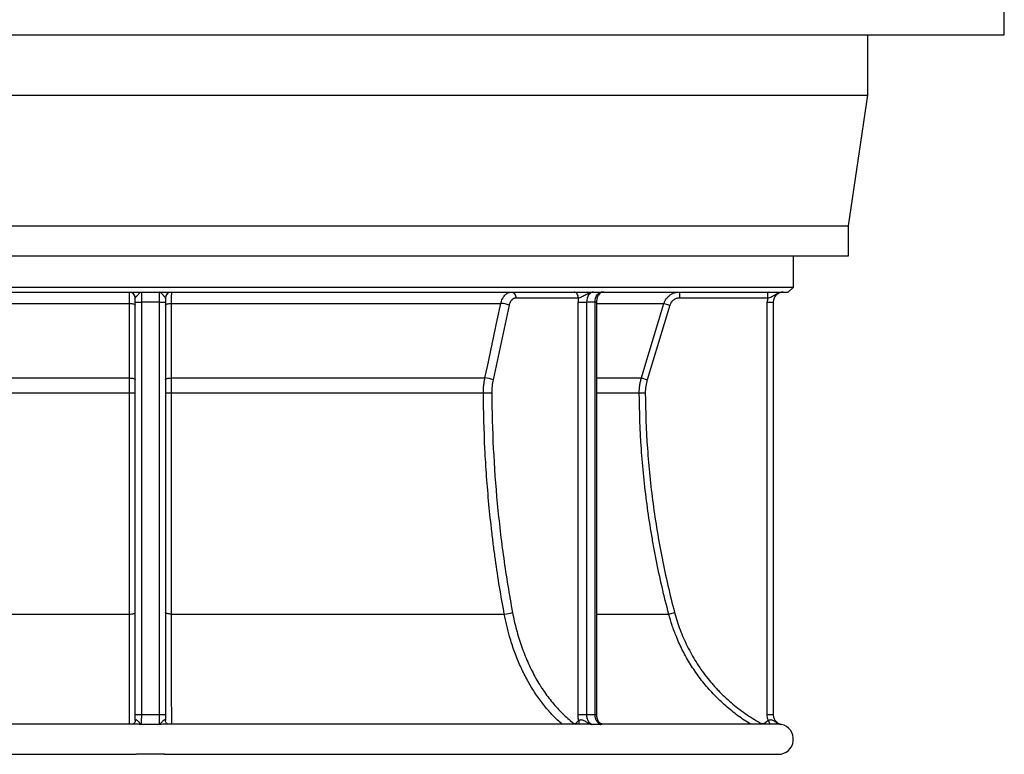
# Model space of a CAD drawing. Header units: millimetres. Extents: x 1627 to 3327, y 523 to 4613.
# Tile 2 of 8: x 2347 to 3327, y 523 to 1254. Entities that reach past the tile are written whole.
import ezdxf

# ---------------------------------------------------------------- set-up
doc = ezdxf.new("R2010")
doc.units = ezdxf.units.MM

msp = doc.modelspace()

# ---------------------------------------------------------------- linework, layer by layer
at = {"color": 7, "linetype": 'Continuous', "lineweight": 25}
for p, q in [((3327.23, 1239.3), (3327.23, 1269.3)), ((1627.23, 1239.3), (3327.23, 1239.3)), ((3191.23, 1179.3), (3191.23, 1239.3)), ((1763.23, 1179.3), (3191.23, 1179.3)), ((3172.23, 1049.3), (3191.23, 1179.3)), ((1782.23, 1049.3), (3172.23, 1049.3)), ((3172.23, 1019.3), (3172.23, 1049.3)), ((1782.23, 1019.3), (3172.23, 1019.3)), ((3117.23, 988.3), (3117.23, 1019.3)), ((1837.23, 988.3), (3117.23, 988.3)), ((1842.23, 983.3), (3112.23, 983.3)), ((2468.23, 983.3), (2468.23, 973.3)), ((2486.23, 973.3), (2486.23, 983.3)), ((3003.8, 983.3), (3003.8, 977.3)), ((3091.74, 977.3), (3091.74, 983.3)), ((3112.23, 983.3), (3117.23, 988.3)), ((2128.31, 971.94), (2456.47, 971.94)), ((2462.23, 973.3), (2462.23, 977.3)), ((2462.23, 973.3), (2468.23, 973.3)), ((2462.23, 562.79), (2462.23, 973.3)), ((2486.23, 973.3), (2468.23, 973.3)), ((2468.23, 973.3), (2468.23, 562.79)), ((2486.23, 973.3), (2492.23, 973.3)), ((2486.23, 562.79), (2486.23, 973.3)), ((2492.23, 977.3), (2492.23, 973.3)), ((2492.23, 973.3), (2492.23, 562.79)), ((2498, 971.94), (2826.15, 971.94)), ((2903.27, 977.3), (2841.09, 977.3)), ((2902.91, 973.3), (2911.4, 973.3)), ((2902.91, 562.79), (2902.91, 973.3)), ((2919.88, 973.3), (2911.4, 973.3)), ((2911.4, 973.3), (2911.4, 562.79)), ((2919.88, 562.79), (2919.88, 973.3)), ((2921.64, 562.79), (2921.64, 973.3)), ((2988.48, 971.94), (2994.22, 970.2)), ((3091.74, 977.3), (3003.8, 977.3)), ((3091.23, 973.3), (3097.23, 973.3)), ((3091.23, 562.79), (3091.23, 973.3)), ((3097.23, 973.3), (3097.23, 562.79)), ((2834.31, 970.2), (2818.44, 896.05)), ((2994.22, 970.2), (2971.77, 896.05)), ((2144.18, 897.79), (2456.48, 897.79)), ((2497.99, 897.79), (2810.28, 897.79)), ((2966.03, 897.79), (2971.77, 896.05)), ((2145.69, 882.98), (2456.49, 882.98)), ((2497.98, 882.98), (2808.77, 882.98)), ((2963.88, 882.98), (2969.88, 883.01)), ((2124.94, 662.84), (2456.47, 662.84)), ((2498, 662.84), (2829.53, 662.84)), ((2993.25, 662.84), (2999.05, 664.37)), ((2462.23, 562.79), (2468.23, 562.79)), ((2486.23, 562.79), (2492.23, 562.79)), ((2902.91, 562.79), (2911.4, 562.79)), ((3091.23, 562.79), (3097.23, 562.79)), ((2461.05, 553.3), (2048.2, 553.3)), ((2461.22, 553.3), (2461.05, 553.29)), ((2493.45, 553.29), (2493.2, 553.3)), ((2909.93, 553.3), (2493.46, 553.3)), ((3102.09, 553.3), (2928.3, 553.3)), ((1852.23, 523.3), (2463.15, 523.3)), ((2477.23, 523.3), (2463.29, 523.31)), ((2463.45, 523.3), (2463.32, 523.3)), ((2477.23, 523.3), (2463.45, 523.3)), ((2491.02, 523.3), (2477.23, 523.3)), ((2491.14, 523.3), (2491.02, 523.3)), ((2491.32, 523.3), (3102.23, 523.3))]:
    msp.add_line(p, q, dxfattribs=at)
at = {"color": 1, "linetype": 'Continuous', "lineweight": 25}
for p, q in [((2919.88, 973.3), (2921.64, 973.3)), ((2921.64, 971.94), (2988.48, 971.94)), ((2921.64, 897.79), (2966.03, 897.79)), ((2921.64, 882.98), (2963.88, 882.98)), ((2921.64, 662.84), (2993.25, 662.84)), ((2919.88, 562.79), (2921.64, 562.79)), ((3083.88, 553.3), (3084.49, 554.41)), ((3088.93, 554.76), (3090.08, 553.3)), ((3092.33, 556.96), (3094.22, 553.3))]:
    msp.add_line(p, q, dxfattribs=at)
at = {"color": 7, "linetype": 'Continuous', "lineweight": 25, "flags": 128}
for points in [[(2836.84, 983.3), (2837.67, 983.19), (2838.47, 982.85), (2839.2, 982.29), (2839.84, 981.55), (2840.37, 980.64), (2840.76, 979.6), (2841, 978.48), (2841.09, 977.3)], [(2903.27, 977.3), (2903.19, 978.48), (2902.95, 979.6), (2902.55, 980.64), (2902.03, 981.55), (2901.38, 982.29), (2900.65, 982.85), (2899.85, 983.19), (2899.03, 983.3)], [(2918.47, 983.3), (2917.09, 983.11), (2915.76, 982.54), (2914.54, 981.62), (2913.47, 980.38), (2912.59, 978.86), (2911.93, 977.13), (2911.53, 975.26), (2911.4, 973.3)], [(2919.88, 973.3), (2920.02, 975.26), (2920.42, 977.13), (2921.07, 978.86), (2921.95, 980.38), (2923.02, 981.62), (2924.25, 982.54), (2925.57, 983.11), (2926.95, 983.3)], [(2456.47, 971.94), (2457.6, 971.89), (2458.69, 971.79), (2459.69, 971.62), (2460.56, 971.41), (2461.27, 971.15), (2461.8, 970.85), (2462.12, 970.53), (2462.23, 970.2)], [(2456.48, 897.79), (2456.47, 909.27), (2456.47, 955.21), (2456.47, 971.94)], [(2492.23, 970.2), (2492.34, 970.53), (2492.67, 970.85), (2493.2, 971.15), (2493.91, 971.41), (2494.78, 971.62), (2495.78, 971.79), (2496.86, 971.89), (2498, 971.94)], [(2498, 971.94), (2498, 960.45), (2497.99, 914.52), (2497.99, 897.79)], [(2810.28, 897.79), (2812.74, 909.27), (2822.57, 955.21), (2826.15, 971.94)], [(2966.03, 897.79), (2969.51, 909.27), (2983.42, 955.21), (2988.48, 971.94)], [(2456.48, 897.79), (2457.61, 897.74), (2458.7, 897.64), (2459.69, 897.47), (2460.56, 897.25), (2461.27, 896.99), (2461.8, 896.7), (2462.12, 896.38), (2462.23, 896.05)], [(2492.23, 896.05), (2492.34, 896.38), (2492.67, 896.7), (2493.19, 896.99), (2493.9, 897.25), (2494.77, 897.47), (2495.77, 897.64), (2496.85, 897.74), (2497.99, 897.79)], [(2808.77, 882.98), (2809.69, 882.98), (2810.72, 882.98), (2811.82, 882.98), (2812.97, 882.99), (2814.11, 882.99), (2815.21, 883), (2816.21, 883.01), (2817.1, 883.01)], [(2456.47, 662.84), (2457.6, 662.88), (2458.69, 662.97), (2459.69, 663.11), (2460.56, 663.31), (2461.27, 663.54), (2461.8, 663.8), (2462.12, 664.08), (2462.23, 664.37)], [(2498, 662.84), (2496.86, 662.88), (2495.78, 662.97), (2494.78, 663.11), (2493.91, 663.31), (2493.2, 663.54), (2492.67, 663.8), (2492.34, 664.08), (2492.23, 664.37)]]:
    msp.add_lwpolyline(points, dxfattribs=at)
at = {"color": 1, "linetype": 'Continuous', "lineweight": 25, "flags": 128}
for points in [[(2897.62, 553.3), (2897.66, 553.39), (2898.14, 554.41)], [(2901.28, 554.76), (2901.72, 553.84), (2901.89, 553.3)]]:
    msp.add_lwpolyline(points, dxfattribs=at)
at = {"color": 7, "linetype": 'Continuous', "lineweight": 25}
for centre, radius, start, end in [((2456.23, 977.3), 6, 0, 90), ((2498.23, 977.3), 6, 90, 180), ((2928.51, 977.3), 6, 90.03031, 151.78502), ((3107.23, 973.3), 10, 90, 180), ((2825.17, 947.3), 24.66, 68.23695, 87.71447), ((2925.22, 973.32), 22.31, 169.70312, 180.03246), ((3107.23, 973.3), 16, 165.52249, 180), ((2809.29, 873.14), 24.67, 68.23816, 87.69426), ((2457.88, 1097.36), 214.39, 269.62689, 271.1622), ((2496.58, 1097.36), 214.39, 268.8378, 270.37311), ((2828.56, 690.71), 27.89, 271.99259, 289.19439), ((3102.23, 538.3), 15, 270, 78.47049)]:
    msp.add_arc(centre, radius, start, end, dxfattribs=at)
at = {"color": 1, "linetype": 'Continuous', "lineweight": 25}
msp.add_arc((2898.82, 554.89), 5.29, 342.56276, 23.03941, dxfattribs=at)
at = {"color": 7, "linetype": 'Continuous', "lineweight": 25}
for points, knots in [([(2456.47, 971.94), (2456.46, 972.76), (2456.46, 973.55), (2456.45, 975.07), (2456.44, 975.81), (2456.43, 976.86), (2456.42, 977.2), (2456.41, 977.85), (2456.41, 978.17), (2456.4, 979.08), (2456.39, 979.64), (2456.37, 980.4), (2456.37, 980.64), (2456.35, 981.1), (2456.35, 981.31), (2456.33, 981.89), (2456.32, 982.22), (2456.3, 982.63), (2456.3, 982.74), (2456.28, 982.95), (2456.28, 983.03), (2456.26, 983.24), (2456.24, 983.3), (2456.23, 983.3)], [0, 0, 0, 0, 0.125, 0.125, 0.25, 0.25, 0.3125, 0.3125, 0.375, 0.375, 0.5, 0.5, 0.5625, 0.5625, 0.625, 0.625, 0.75, 0.75, 0.8125, 0.8125, 0.875, 0.875, 1, 1, 1, 1]), ([(2462.23, 977.3), (2462.23, 977.47), (2462.34, 977.67), (2462.71, 978.15), (2462.97, 978.43), (2463.53, 979.05), (2463.85, 979.4), (2464.46, 980.11), (2464.77, 980.47), (2465.37, 981.17), (2465.66, 981.51), (2466.21, 982.12), (2466.47, 982.39), (2466.99, 982.83), (2467.25, 983.01), (2467.62, 983.19), (2467.74, 983.23), (2467.93, 983.27), (2467.99, 983.29), (2468.11, 983.3), (2468.17, 983.3), (2468.23, 983.3)], [0, 0, 0, 0, 0.125, 0.125, 0.25, 0.25, 0.375, 0.375, 0.5, 0.5, 0.625, 0.625, 0.75, 0.75, 0.875, 0.875, 0.9375, 0.9375, 0.96875, 0.96875, 1, 1, 1, 1]), ([(2492.23, 977.3), (2492.23, 977.47), (2492.12, 977.67), (2491.75, 978.15), (2491.5, 978.43), (2490.93, 979.05), (2490.62, 979.4), (2490, 980.11), (2489.69, 980.47), (2489.1, 981.17), (2488.81, 981.51), (2488.26, 982.12), (2487.99, 982.39), (2487.47, 982.83), (2487.22, 983.01), (2486.85, 983.19), (2486.72, 983.23), (2486.54, 983.27), (2486.48, 983.29), (2486.35, 983.3), (2486.29, 983.3), (2486.23, 983.3)], [0, 0, 0, 0, 0.125, 0.125, 0.25, 0.25, 0.375, 0.375, 0.5, 0.5, 0.625, 0.625, 0.75, 0.75, 0.875, 0.875, 0.9375, 0.9375, 0.96875, 0.96875, 1, 1, 1, 1]), ([(2498.23, 983.3), (2498.22, 983.3), (2498.21, 983.24), (2498.18, 982.97), (2498.17, 982.77), (2498.15, 982.36), (2498.14, 982.21), (2498.13, 981.88), (2498.13, 981.7), (2498.11, 981.12), (2498.1, 980.67), (2498.08, 979.91), (2498.08, 979.64), (2498.07, 979.07), (2498.06, 978.78), (2498.05, 977.87), (2498.04, 977.22), (2498.03, 976.18), (2498.03, 975.82), (2498.02, 975.08), (2498.02, 974.7), (2498.01, 973.56), (2498, 972.76), (2498, 971.94)], [0, 0, 0, 0, 0.125, 0.125, 0.25, 0.25, 0.3125, 0.3125, 0.375, 0.375, 0.5, 0.5, 0.5625, 0.5625, 0.625, 0.625, 0.75, 0.75, 0.8125, 0.8125, 0.875, 0.875, 1, 1, 1, 1]), ([(2826.15, 971.94), (2826.33, 972.76), (2826.55, 973.55), (2827.06, 975.07), (2827.36, 975.81), (2827.88, 976.86), (2828.06, 977.2), (2828.44, 977.85), (2828.64, 978.17), (2829.26, 979.08), (2829.7, 979.64), (2830.42, 980.4), (2830.67, 980.64), (2831.17, 981.1), (2831.43, 981.31), (2832.22, 981.89), (2832.76, 982.22), (2833.61, 982.63), (2833.9, 982.74), (2834.48, 982.95), (2834.77, 983.03), (2835.65, 983.24), (2836.24, 983.3), (2836.84, 983.3)], [0, 0, 0, 0, 0.125, 0.125, 0.25, 0.25, 0.3125, 0.3125, 0.375, 0.375, 0.5, 0.5, 0.5625, 0.5625, 0.625, 0.625, 0.75, 0.75, 0.8125, 0.8125, 0.875, 0.875, 1, 1, 1, 1]), ([(2903.27, 977.3), (2903.79, 977.47), (2904.37, 977.67), (2905.6, 978.15), (2906.23, 978.43), (2907.5, 979.05), (2908.14, 979.4), (2909.4, 980.11), (2910.02, 980.47), (2911.27, 981.17), (2911.9, 981.51), (2913.18, 982.12), (2913.82, 982.39), (2915.12, 982.83), (2915.79, 983.01), (2916.79, 983.19), (2917.12, 983.23), (2917.63, 983.27), (2917.79, 983.29), (2918.13, 983.3), (2918.3, 983.3), (2918.47, 983.3)], [0, 0, 0, 0, 0.125, 0.125, 0.25, 0.25, 0.375, 0.375, 0.5, 0.5, 0.625, 0.625, 0.75, 0.75, 0.875, 0.875, 0.9375, 0.9375, 0.96875, 0.96875, 1, 1, 1, 1]), ([(2921.64, 973.3), (2921.64, 973.59), (2921.66, 974.47), (2921.82, 975.92), (2922.18, 977.56), (2922.66, 979.01), (2923.07, 979.8), (2923.25, 980.17)], [0, 0, 0, 0, 0.1136902, 0.3444422, 0.5743509, 0.8025621, 1, 1, 1, 1]), ([(2988.48, 971.94), (2988.73, 972.76), (2989.04, 973.55), (2989.78, 975.07), (2990.22, 975.81), (2990.95, 976.86), (2991.22, 977.2), (2991.76, 977.85), (2992.04, 978.17), (2992.93, 979.08), (2993.57, 979.64), (2994.6, 980.4), (2994.95, 980.64), (2995.68, 981.1), (2996.04, 981.31), (2997.17, 981.89), (2997.95, 982.22), (2999.17, 982.63), (2999.58, 982.74), (3000.41, 982.95), (3000.83, 983.03), (3002.09, 983.24), (3002.94, 983.3), (3003.8, 983.3)], [0, 0, 0, 0, 0.125, 0.125, 0.25, 0.25, 0.3125, 0.3125, 0.375, 0.375, 0.5, 0.5, 0.5625, 0.5625, 0.625, 0.625, 0.75, 0.75, 0.8125, 0.8125, 0.875, 0.875, 1, 1, 1, 1]), ([(3091.74, 977.3), (3092.47, 977.47), (3093.18, 977.67), (3094.55, 978.15), (3095.19, 978.43), (3096.42, 979.05), (3097.01, 979.4), (3098.17, 980.11), (3098.75, 980.47), (3099.92, 981.17), (3100.53, 981.51), (3101.77, 982.12), (3102.42, 982.39), (3103.74, 982.83), (3104.43, 983.01), (3105.47, 983.19), (3105.82, 983.23), (3106.35, 983.27), (3106.53, 983.29), (3106.88, 983.3), (3107.06, 983.3), (3107.23, 983.3)], [0, 0, 0, 0, 0.125, 0.125, 0.25, 0.25, 0.375, 0.375, 0.5, 0.5, 0.625, 0.625, 0.75, 0.75, 0.875, 0.875, 0.9375, 0.9375, 0.96875, 0.96875, 1, 1, 1, 1]), ([(2841.09, 977.3), (2840.71, 977.3), (2840.33, 977.26), (2839.77, 977.13), (2839.59, 977.08), (2839.22, 976.95), (2839.04, 976.88), (2838.5, 976.63), (2838.16, 976.42), (2837.66, 976.06), (2837.49, 975.92), (2837.17, 975.64), (2837.02, 975.49), (2836.56, 975.01), (2836.28, 974.66), (2835.89, 974.1), (2835.76, 973.9), (2835.52, 973.49), (2835.41, 973.28), (2834.86, 972.18), (2834.53, 971.23), (2834.31, 970.2)], [0, 0, 0, 0, 0.125, 0.125, 0.1875, 0.1875, 0.25, 0.25, 0.375, 0.375, 0.4375, 0.4375, 0.5, 0.5, 0.625, 0.625, 0.6875, 0.6875, 0.75, 0.75, 1, 1, 1, 1]), ([(3003.8, 977.3), (3003.26, 977.3), (3002.73, 977.26), (3001.94, 977.13), (3001.68, 977.08), (3001.16, 976.95), (3000.9, 976.88), (3000.14, 976.63), (2999.66, 976.42), (2998.95, 976.06), (2998.72, 975.92), (2998.27, 975.64), (2998.05, 975.49), (2997.4, 975.01), (2997, 974.66), (2996.45, 974.1), (2996.27, 973.9), (2995.93, 973.49), (2995.77, 973.28), (2995, 972.18), (2994.53, 971.23), (2994.22, 970.2)], [0, 0, 0, 0, 0.125, 0.125, 0.1875, 0.1875, 0.25, 0.25, 0.375, 0.375, 0.4375, 0.4375, 0.5, 0.5, 0.625, 0.625, 0.6875, 0.6875, 0.75, 0.75, 1, 1, 1, 1]), ([(2456.49, 882.98), (2456.49, 885.49), (2456.49, 887.98), (2456.48, 891.69), (2456.48, 892.92), (2456.48, 895.37), (2456.48, 896.59), (2456.48, 897.79)], [0, 0, 0, 0, 0.5, 0.5, 0.75, 0.75, 1, 1, 1, 1]), ([(2497.99, 897.79), (2497.98, 895.38), (2497.98, 892.94), (2497.98, 889.24), (2497.98, 887.99), (2497.98, 885.49), (2497.98, 884.23), (2497.98, 882.98)], [0, 0, 0, 0, 0.5, 0.5, 0.75, 0.75, 1, 1, 1, 1]), ([(2808.77, 882.98), (2808.76, 885.49), (2808.88, 887.98), (2809.26, 891.69), (2809.42, 892.92), (2809.8, 895.37), (2810.03, 896.59), (2810.28, 897.79)], [0, 0, 0, 0, 0.5, 0.5, 0.75, 0.75, 1, 1, 1, 1]), ([(2963.88, 882.98), (2963.87, 885.49), (2964.04, 887.98), (2964.58, 891.69), (2964.8, 892.92), (2965.34, 895.37), (2965.66, 896.59), (2966.03, 897.79)], [0, 0, 0, 0, 0.5, 0.5, 0.75, 0.75, 1, 1, 1, 1]), ([(2456.47, 662.84), (2456.47, 671.82), (2456.47, 680.85), (2456.47, 698.96), (2456.47, 708.05), (2456.48, 721.73), (2456.48, 726.3), (2456.48, 735.44), (2456.48, 740.01), (2456.48, 753.74), (2456.48, 762.91), (2456.48, 790.46), (2456.49, 808.88), (2456.49, 845.84), (2456.49, 864.38), (2456.49, 882.98)], [0, 0, 0, 0, 0.125, 0.125, 0.25, 0.25, 0.3125, 0.3125, 0.375, 0.375, 0.5, 0.5, 0.75, 0.75, 1, 1, 1, 1]), ([(2497.98, 882.98), (2497.98, 873.68), (2497.98, 864.38), (2497.98, 845.8), (2497.98, 836.52), (2497.98, 822.61), (2497.98, 817.98), (2497.98, 808.72), (2497.98, 804.1), (2497.98, 790.25), (2497.98, 781.05), (2497.98, 753.5), (2497.99, 735.23), (2497.99, 698.89), (2498, 680.81), (2498, 662.84)], [0, 0, 0, 0, 0.125, 0.125, 0.25, 0.25, 0.3125, 0.3125, 0.375, 0.375, 0.5, 0.5, 0.75, 0.75, 1, 1, 1, 1]), ([(2829.53, 662.84), (2827.85, 671.82), (2826.27, 680.85), (2823.31, 698.96), (2821.93, 708.05), (2820.02, 721.73), (2819.4, 726.3), (2818.23, 735.44), (2817.67, 740.01), (2816.06, 753.74), (2815.1, 762.91), (2812.5, 790.46), (2811.18, 808.88), (2809.36, 845.84), (2808.86, 864.38), (2808.77, 882.98)], [0, 0, 0, 0, 0.125, 0.125, 0.25, 0.25, 0.3125, 0.3125, 0.375, 0.375, 0.5, 0.5, 0.75, 0.75, 1, 1, 1, 1]), ([(2817.1, 883.01), (2817.19, 864.49), (2817.69, 846.04), (2819.5, 809.29), (2822.13, 772.7), (2826.38, 736.41), (2831.44, 700.27), (2834.38, 682.28), (2837.73, 664.37)], [0, 0, 0, 0, 0.25, 0.25, 0.5, 0.75, 0.75, 1, 1, 1, 1]), ([(2993.25, 662.84), (2990.87, 671.82), (2988.64, 680.85), (2984.45, 698.96), (2982.5, 708.05), (2979.79, 721.73), (2978.93, 726.3), (2977.27, 735.44), (2976.47, 740.01), (2974.2, 753.74), (2972.83, 762.91), (2969.16, 790.46), (2967.29, 808.88), (2964.72, 845.84), (2964.01, 864.38), (2963.88, 882.98)], [0, 0, 0, 0, 0.125, 0.125, 0.25, 0.25, 0.3125, 0.3125, 0.375, 0.375, 0.5, 0.5, 0.75, 0.75, 1, 1, 1, 1]), ([(2969.88, 883.01), (2970, 864.49), (2970.71, 846.04), (2973.28, 809.29), (2976.99, 772.7), (2983, 736.41), (2990.16, 700.27), (2994.31, 682.28), (2999.05, 664.37)], [0, 0, 0, 0, 0.25, 0.25, 0.5, 0.75, 0.75, 1, 1, 1, 1]), ([(2837.73, 664.37), (2838.81, 658.56), (2840.11, 652.84), (2842.35, 644.42), (2843.15, 641.63), (2844.84, 636.14), (2845.73, 633.43), (2848.53, 625.43), (2850.59, 620.26), (2855.04, 610.22), (2857.45, 605.36), (2861.33, 598.3), (2862.66, 595.99), (2864.74, 592.58), (2865.44, 591.46), (2866.87, 589.23), (2867.59, 588.14), (2871.24, 582.73), (2874.29, 578.64), (2880.65, 570.92), (2883.97, 567.29), (2890.85, 560.5), (2894.43, 557.33), (2898.14, 554.41)], [0, 0, 0, 0, 0.125, 0.125, 0.1875, 0.1875, 0.25, 0.25, 0.375, 0.375, 0.5, 0.5, 0.5625, 0.5625, 0.59375, 0.59375, 0.625, 0.625, 0.75, 0.75, 0.875, 0.875, 1, 1, 1, 1]), ([(2999.05, 664.37), (3000.59, 658.56), (3002.41, 652.84), (3005.58, 644.42), (3006.71, 641.63), (3009.1, 636.14), (3010.36, 633.43), (3014.33, 625.43), (3017.23, 620.26), (3023.54, 610.22), (3026.94, 605.36), (3032.42, 598.3), (3034.32, 595.99), (3037.25, 592.58), (3038.25, 591.46), (3040.26, 589.23), (3041.28, 588.14), (3046.44, 582.73), (3050.75, 578.64), (3059.75, 570.92), (3064.44, 567.29), (3074.18, 560.5), (3079.24, 557.33), (3084.49, 554.41)], [0, 0, 0, 0, 0.125, 0.125, 0.1875, 0.1875, 0.25, 0.25, 0.375, 0.375, 0.5, 0.5, 0.5625, 0.5625, 0.59375, 0.59375, 0.625, 0.625, 0.75, 0.75, 0.875, 0.875, 1, 1, 1, 1]), ([(2462.23, 557), (2462.23, 557.47), (2462.23, 557.94), (2462.23, 558.89), (2462.23, 559.37), (2462.23, 560.81), (2462.23, 561.79), (2462.23, 562.79)], [0, 0, 0, 0, 0.25, 0.25, 0.5, 0.5, 1, 1, 1, 1]), ([(2468.23, 562.79), (2468.23, 562.21), (2468.23, 561.65), (2468.23, 560.53), (2468.23, 559.98), (2468.23, 558.9), (2468.22, 558.38), (2468.22, 557.39), (2468.22, 556.92), (2468.22, 556.03), (2468.22, 555.62), (2468.22, 554.88), (2468.22, 554.54), (2468.22, 553.94), (2468.22, 553.69), (2468.22, 553.27), (2468.21, 553.11), (2468.21, 552.99)], [0, 0, 0, 0, 0.125, 0.125, 0.25, 0.25, 0.375, 0.375, 0.5, 0.5, 0.625, 0.625, 0.75, 0.75, 0.875, 0.875, 1, 1, 1, 1]), ([(2486.25, 552.99), (2486.25, 553.11), (2486.25, 553.27), (2486.25, 553.69), (2486.25, 553.94), (2486.25, 554.54), (2486.25, 554.87), (2486.24, 555.62), (2486.24, 556.03), (2486.24, 556.92), (2486.24, 557.39), (2486.24, 558.38), (2486.24, 558.89), (2486.24, 559.98), (2486.24, 560.53), (2486.23, 561.65), (2486.23, 562.21), (2486.23, 562.79)], [0, 0, 0, 0, 0.125, 0.125, 0.25, 0.25, 0.375, 0.375, 0.5, 0.5, 0.625, 0.625, 0.75, 0.75, 0.875, 0.875, 1, 1, 1, 1]), ([(2903.69, 556.96), (2903.56, 557.43), (2903.45, 557.9), (2903.25, 558.85), (2903.17, 559.34), (2902.98, 560.81), (2902.91, 561.8), (2902.91, 562.79)], [0, 0, 0, 0, 0.25, 0.25, 0.5, 0.5, 1, 1, 1, 1]), ([(2911.4, 562.79), (2911.4, 562.22), (2911.43, 561.65), (2911.53, 560.8), (2911.58, 560.52), (2911.68, 559.97), (2911.74, 559.7), (2911.94, 558.9), (2912.1, 558.38), (2912.4, 557.64), (2912.51, 557.39), (2912.74, 556.92), (2912.86, 556.69), (2913.24, 556.03), (2913.51, 555.63), (2913.97, 555.06), (2914.13, 554.88), (2914.46, 554.55), (2914.62, 554.39), (2915.14, 553.95), (2915.5, 553.7), (2916.06, 553.38), (2916.25, 553.29), (2916.64, 553.13), (2916.84, 553.06), (2917.04, 553)], [0, 0, 0, 0, 0.125, 0.125, 0.1875, 0.1875, 0.25, 0.25, 0.375, 0.375, 0.4375, 0.4375, 0.5, 0.5, 0.625, 0.625, 0.6875, 0.6875, 0.75, 0.75, 0.875, 0.875, 0.9375, 0.9375, 1, 1, 1, 1]), ([(2925.54, 553), (2925.34, 553.06), (2925.14, 553.13), (2924.75, 553.29), (2924.56, 553.38), (2924, 553.7), (2923.64, 553.95), (2923.12, 554.39), (2922.95, 554.55), (2922.63, 554.88), (2922.47, 555.06), (2922.01, 555.63), (2921.73, 556.03), (2921.35, 556.69), (2921.23, 556.92), (2921, 557.39), (2920.9, 557.64), (2920.6, 558.38), (2920.43, 558.9), (2920.23, 559.7), (2920.17, 559.97), (2920.06, 560.52), (2920.02, 560.8), (2919.92, 561.65), (2919.88, 562.22), (2919.88, 562.79)], [0, 0, 0, 0, 0.0625, 0.0625, 0.125, 0.125, 0.25, 0.25, 0.3125, 0.3125, 0.375, 0.375, 0.5, 0.5, 0.5625, 0.5625, 0.625, 0.625, 0.75, 0.75, 0.8125, 0.8125, 0.875, 0.875, 1, 1, 1, 1]), ([(2922.75, 556.96), (2922.57, 557.45), (2922.2, 558.41), (2921.84, 560.05), (2921.65, 561.53), (2921.66, 562.46), (2921.66, 562.79)], [0, 0, 0, 0, 0.279935, 0.553655, 0.83815, 1, 1, 1, 1]), ([(3092.33, 556.96), (3092.15, 557.43), (3091.99, 557.91), (3091.71, 558.86), (3091.6, 559.34), (3091.33, 560.8), (3091.23, 561.79), (3091.23, 562.79)], [0, 0, 0, 0, 0.25, 0.25, 0.5, 0.5, 1, 1, 1, 1]), ([(3097.23, 562.79), (3097.23, 562.22), (3097.28, 561.65), (3097.47, 560.53), (3097.62, 559.98), (3098, 558.9), (3098.24, 558.38), (3098.8, 557.39), (3099.12, 556.92), (3099.84, 556.03), (3100.24, 555.62), (3101.09, 554.88), (3101.56, 554.54), (3102.54, 553.95), (3103.05, 553.69), (3104.11, 553.28), (3104.66, 553.11), (3105.22, 553)], [0, 0, 0, 0, 0.125, 0.125, 0.25, 0.25, 0.375, 0.375, 0.5, 0.5, 0.625, 0.625, 0.75, 0.75, 0.875, 0.875, 1, 1, 1, 1]), ([(2462.23, 557), (2462.23, 557), (2462.25, 556.78), (2462.15, 556.05), (2461.77, 555.03), (2461.1, 554.13), (2460.39, 553.55), (2459.9, 553.29), (2459.64, 553.21), (2459.66, 553.22), (2459.67, 553.22)], [0, 0, 0, 0, 0.001486, 0.160345, 0.355117, 0.546401, 0.693731, 0.824272, 0.942747, 1, 1, 1, 1]), ([(2462.23, 557), (2462.23, 557.18), (2462.26, 557.33), (2462.36, 557.58), (2462.44, 557.68), (2462.65, 557.79), (2462.77, 557.81), (2463.05, 557.79), (2463.2, 557.74), (2463.68, 557.52), (2464.01, 557.27), (2464.64, 556.7), (2464.95, 556.38), (2465.52, 555.72), (2465.8, 555.39), (2466.32, 554.76), (2466.57, 554.46), (2467.05, 553.93), (2467.29, 553.69), (2467.64, 553.38), (2467.75, 553.29), (2467.99, 553.13), (2468.1, 553.05), (2468.21, 552.99)], [0, 0, 0, 0, 0.0625, 0.0625, 0.125, 0.125, 0.1875, 0.1875, 0.25, 0.25, 0.375, 0.375, 0.5, 0.5, 0.625, 0.625, 0.75, 0.75, 0.875, 0.875, 0.9375, 0.9375, 1, 1, 1, 1]), ([(2492.23, 557), (2492.23, 557.18), (2492.21, 557.33), (2492.1, 557.58), (2492.02, 557.68), (2491.82, 557.79), (2491.69, 557.81), (2491.42, 557.79), (2491.26, 557.74), (2490.78, 557.52), (2490.46, 557.27), (2489.82, 556.7), (2489.52, 556.38), (2488.94, 555.72), (2488.67, 555.39), (2488.15, 554.76), (2487.9, 554.46), (2487.41, 553.93), (2487.18, 553.69), (2486.83, 553.38), (2486.71, 553.29), (2486.48, 553.13), (2486.36, 553.05), (2486.25, 552.99)], [0, 0, 0, 0, 0.0625, 0.0625, 0.125, 0.125, 0.1875, 0.1875, 0.25, 0.25, 0.375, 0.375, 0.5, 0.5, 0.625, 0.625, 0.75, 0.75, 0.875, 0.875, 0.9375, 0.9375, 1, 1, 1, 1]), ([(2494.54, 553.32), (2494.43, 553.38), (2494.15, 553.51), (2493.5, 554), (2492.83, 554.81), (2492.38, 555.8), (2492.22, 556.62), (2492.24, 556.93), (2492.24, 557)], [0, 0, 0, 0, 0.132137, 0.305359, 0.512702, 0.741493, 0.949941, 1, 1, 1, 1]), ([(2898.14, 554.41), (2898.39, 554.21), (2898.65, 554.07), (2899.06, 553.95), (2899.2, 553.92), (2899.47, 553.89), (2899.61, 553.9), (2899.89, 553.93), (2900.03, 553.96), (2900.3, 554.05), (2900.43, 554.11), (2900.82, 554.32), (2901.06, 554.52), (2901.28, 554.76)], [0, 0, 0, 0, 0.25, 0.25, 0.375, 0.375, 0.5, 0.5, 0.625, 0.625, 0.75, 0.75, 1, 1, 1, 1]), ([(2903.69, 556.96), (2903.88, 557.14), (2904.1, 557.3), (2904.59, 557.55), (2904.87, 557.65), (2905.44, 557.76), (2905.74, 557.79), (2906.35, 557.76), (2906.67, 557.72), (2907.59, 557.5), (2908.17, 557.26), (2909.3, 556.69), (2909.85, 556.37), (2910.93, 555.71), (2911.46, 555.38), (2912.54, 554.76), (2913.08, 554.46), (2914.18, 553.93), (2914.74, 553.69), (2915.59, 553.38), (2915.88, 553.29), (2916.45, 553.13), (2916.75, 553.06), (2917.04, 553)], [0, 0, 0, 0, 0.0625, 0.0625, 0.125, 0.125, 0.1875, 0.1875, 0.25, 0.25, 0.375, 0.375, 0.5, 0.5, 0.625, 0.625, 0.75, 0.75, 0.875, 0.875, 0.9375, 0.9375, 1, 1, 1, 1]), ([(2928.2, 553.31), (2928.09, 553.31), (2927.74, 553.31), (2926.96, 553.42), (2925.98, 553.72), (2924.96, 554.25), (2924.01, 555.02), (2923.23, 555.94), (2922.91, 556.65), (2922.77, 556.97)], [0, 0, 0, 0, 0.0574248, 0.1856254, 0.3348322, 0.4974834, 0.6719418, 0.8528797, 1, 1, 1, 1]), ([(3084.49, 554.41), (3084.84, 554.21), (3085.21, 554.07), (3085.79, 553.95), (3085.98, 553.92), (3086.37, 553.89), (3086.57, 553.9), (3086.96, 553.93), (3087.15, 553.96), (3087.54, 554.05), (3087.73, 554.11), (3088.28, 554.32), (3088.61, 554.52), (3088.93, 554.76)], [0, 0, 0, 0, 0.25, 0.25, 0.375, 0.375, 0.5, 0.5, 0.625, 0.625, 0.75, 0.75, 1, 1, 1, 1]), ([(3092.33, 556.96), (3092.61, 557.14), (3092.89, 557.3), (3093.48, 557.55), (3093.79, 557.65), (3094.4, 557.76), (3094.7, 557.79), (3095.28, 557.76), (3095.57, 557.72), (3096.4, 557.5), (3096.89, 557.26), (3097.86, 556.69), (3098.33, 556.37), (3099.28, 555.71), (3099.76, 555.38), (3100.76, 554.76), (3101.27, 554.46), (3102.34, 553.93), (3102.89, 553.69), (3103.75, 553.38), (3104.04, 553.29), (3104.63, 553.13), (3104.92, 553.06), (3105.22, 553)], [0, 0, 0, 0, 0.0625, 0.0625, 0.125, 0.125, 0.1875, 0.1875, 0.25, 0.25, 0.375, 0.375, 0.5, 0.5, 0.625, 0.625, 0.75, 0.75, 0.875, 0.875, 0.9375, 0.9375, 1, 1, 1, 1]), ([(3105.22, 553), (3105.22, 553), (3105.11, 553.02), (3104.91, 553.06), (3104.38, 553.15), (3103.58, 553.24), (3102.7, 553.32), (3102.06, 553.3), (3101.92, 553.29)], [0, 0, 0, 0, 0.002772, 0.113305, 0.223865, 0.565372, 0.908779, 1, 1, 1, 1]), ([(2463.29, 523.31), (2463.29, 523.31), (2463.3, 523.3), (2463.31, 523.3), (2463.31, 523.3), (2463.31, 523.3), (2463.32, 523.3), (2463.32, 523.3), (2463.32, 523.3), (2463.32, 523.3)], [0, 0, 0, 0, 0.0000824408, 0.0000824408, 0.0000824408, 0.0001256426, 0.0001256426, 0.0001256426, 0.0001589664, 0.0001589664, 0.0001589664, 0.0001589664]), ([(2463.29, 523.31), (2463.29, 523.31), (2463.29, 523.31), (2463.29, 523.31), (2463.29, 523.31), (2463.29, 523.31), (2463.29, 523.31), (2463.29, 523.31), (2463.29, 523.31), (2463.29, 523.31), (2463.3, 523.31), (2463.3, 523.31), (2463.3, 523.31), (2463.32, 523.31), (2463.33, 523.31), (2463.35, 523.31)], [0, 0, 0, 0, 0.0000002, 0.0000002, 0.0000002, 0.000001, 0.000001, 0.000001, 0.0000042, 0.0000042, 0.0000042, 0.00001700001, 0.00001700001, 0.00001700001, 0.0000612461, 0.0000612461, 0.0000612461, 0.0000612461]), ([(2463.35, 523.31), (2463.34, 523.3), (2463.34, 523.3), (2463.33, 523.3), (2463.33, 523.3), (2463.33, 523.3), (2463.32, 523.3)], [0, 0, 0, 0, 0.0001241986, 0.0001241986, 0.0001241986, 0.0001567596, 0.0001567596, 0.0001567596, 0.0001567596]), ([(2491.18, 523.31), (2488.85, 523.3), (2486.53, 523.3), (2483.04, 523.3), (2481.3, 523.3), (2479.27, 523.3), (2478.39, 523.3), (2477.81, 523.3), (2477.52, 523.3), (2477.23, 523.3)], [0, 0, 0, 0, 0.5, 0.5, 0.75, 0.875, 0.9375, 0.9375, 1, 1, 1, 1]), ([(2491.12, 523.31), (2491.12, 523.3), (2491.13, 523.3), (2491.13, 523.3), (2491.14, 523.3), (2491.14, 523.3), (2491.14, 523.3)], [0, 0, 0, 0, 0.0001241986, 0.0001241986, 0.0001241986, 0.0001567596, 0.0001567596, 0.0001567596, 0.0001567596]), ([(2491.18, 523.31), (2491.17, 523.31), (2491.16, 523.3), (2491.16, 523.3), (2491.15, 523.3), (2491.15, 523.3), (2491.15, 523.3), (2491.15, 523.3), (2491.14, 523.3), (2491.14, 523.3)], [0, 0, 0, 0, 0.0000824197, 0.0000824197, 0.0000824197, 0.0001256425, 0.0001256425, 0.0001256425, 0.0001589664, 0.0001589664, 0.0001589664, 0.0001589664])]:
    msp.add_open_spline(points, degree=3, knots=knots, dxfattribs=at)
at = {"color": 1, "linetype": 'Continuous', "lineweight": 25}
for points, knots in [([(2926.95, 983.3), (2926.95, 983.3), (2926.66, 983.3), (2926.1, 983.21), (2925.09, 982.71), (2924.12, 981.73), (2923.53, 980.69), (2923.27, 980.22), (2923.24, 980.17)], [0, 0, 0, 0, 0.002045, 0.192202, 0.375701, 0.707006, 0.969221, 1, 1, 1, 1]), ([(2456.34, 553.3), (2456.34, 554.6), (2456.35, 558.56), (2456.37, 566.38), (2456.38, 576.56), (2456.4, 587.74), (2456.42, 599.8), (2456.43, 612.65), (2456.44, 626.18), (2456.45, 639.24), (2456.46, 651.49), (2456.46, 659.09), (2456.47, 662.84)], [0, 0, 0, 0, 0.054216, 0.165312, 0.276409, 0.38711, 0.497815, 0.608916, 0.720017, 0.830722, 0.91648, 1, 1, 1, 1]), ([(2498, 662.84), (2498, 657.88), (2498.01, 647.94), (2498.02, 633.57), (2498.03, 619.7), (2498.04, 606.49), (2498.06, 594.03), (2498.07, 582.39), (2498.09, 571.62), (2498.1, 562.63), (2498.11, 556.6), (2498.12, 553.93), (2498.12, 553.3)], [0, 0, 0, 0, 0.110752, 0.221899, 0.333047, 0.443799, 0.554546, 0.665689, 0.776832, 0.887579, 0.973485, 1, 1, 1, 1]), ([(2887.14, 553.3), (2885.61, 554.6), (2880.93, 558.56), (2873.66, 566.37), (2865.38, 576.56), (2857.76, 587.74), (2850.85, 599.8), (2844.67, 612.65), (2839.26, 626.18), (2835.04, 639.24), (2831.81, 651.48), (2830.28, 659.09), (2829.53, 662.84)], [0, 0, 0, 0, 0.054212, 0.165301, 0.276391, 0.387085, 0.497783, 0.608876, 0.719969, 0.830666, 0.916438, 1, 1, 1, 1]), ([(3074.84, 553.3), (3072.67, 554.6), (3066.05, 558.56), (3055.75, 566.37), (3044.02, 576.56), (3033.24, 587.74), (3023.45, 599.8), (3014.7, 612.65), (3007.04, 626.18), (3001.06, 639.24), (2996.48, 651.48), (2994.32, 659.09), (2993.25, 662.84)], [0, 0, 0, 0, 0.054212, 0.165301, 0.276391, 0.387085, 0.497783, 0.608876, 0.719969, 0.830666, 0.916438, 1, 1, 1, 1]), ([(2468.21, 552.99), (2468.21, 552.99), (2467.93, 553.02), (2467.38, 553.05), (2466, 553.14), (2464.07, 553.24), (2462.27, 553.31), (2461.37, 553.3), (2461.22, 553.3)], [0, 0, 0, 0, 0.0028372, 0.1159173, 0.2290206, 0.5778935, 0.9286778, 1, 1, 1, 1]), ([(2493.2, 553.3), (2493.07, 553.3), (2492.19, 553.31), (2490.4, 553.24), (2488.47, 553.14), (2487.09, 553.05), (2486.54, 553.02), (2486.26, 552.99), (2486.25, 552.99)], [0, 0, 0, 0, 0.064781, 0.415642, 0.769367, 0.883266, 0.997143, 1, 1, 1, 1]), ([(2917.04, 553), (2917.03, 553), (2916.76, 553.02), (2916.22, 553.06), (2914.87, 553.15), (2912.94, 553.24), (2911.1, 553.32), (2910.06, 553.3), (2909.92, 553.3)], [0, 0, 0, 0, 0.002875, 0.117514, 0.23218, 0.586372, 0.942533, 1, 1, 1, 1]), ([(2922.75, 556.96), (2922.82, 556.76), (2923.08, 556.1), (2923.64, 554.81), (2924.41, 553.78), (2925.07, 553.25), (2925.38, 553.07), (2925.54, 553), (2925.54, 553)], [0, 0, 0, 0, 0.1337365, 0.4476272, 0.7604173, 0.8779155, 0.9979045, 1, 1, 1, 1]), ([(2928.23, 553.3), (2928.2, 553.3), (2927.99, 553.32), (2927.31, 553.24), (2926.52, 553.15), (2925.91, 553.06), (2925.66, 553.02), (2925.54, 553), (2925.54, 553)], [0, 0, 0, 0, 0.073104, 0.420945, 0.771672, 0.884436, 0.997173, 1, 1, 1, 1])]:
    msp.add_open_spline(points, degree=3, knots=knots, dxfattribs=at)
at = {"color": 7, "linetype": 'Continuous', "lineweight": 25}
for points in [[(2818.44, 896.05), (2817.98, 893.93), (2817.31, 889.63), (2817.09, 885.23), (2817.1, 883.01)], [(2971.77, 896.05), (2971.12, 893.93), (2970.17, 889.63), (2969.87, 885.23), (2969.88, 883.01)], [(2468.23, 562.79), (2474.23, 562.8), (2480.23, 562.8), (2486.23, 562.79)], [(2492.23, 562.79), (2492.23, 561.79), (2492.23, 559.83), (2492.23, 557.93), (2492.23, 557)], [(2911.4, 562.79), (2914.22, 562.8), (2917.05, 562.8), (2919.88, 562.79)], [(2486.25, 552.99), (2480.24, 553), (2474.23, 553), (2468.21, 552.99)], [(2901.28, 554.76), (2902.03, 555.61), (2902.83, 556.34), (2903.69, 556.96)], [(2925.54, 553), (2922.71, 553), (2919.88, 553), (2917.04, 553)], [(3088.93, 554.76), (3089.99, 555.61), (3091.13, 556.34), (3092.33, 556.96)], [(2463.35, 523.31), (2463.38, 523.3), (2463.41, 523.3), (2463.45, 523.3)], [(2491.02, 523.3), (2491.05, 523.3), (2491.08, 523.3), (2491.12, 523.31)], [(2491.12, 523.31), (2491.14, 523.31), (2491.16, 523.31), (2491.18, 523.31)]]:
    msp.add_open_spline(points, degree=3, dxfattribs=at)
at = {"color": 1, "linetype": 'Continuous', "lineweight": 25}
msp.add_open_spline([(3105.23, 553), (3105.23, 553), (3105.23, 553), (3105.22, 553)], degree=3, dxfattribs=at)

doc.saveas('drawing.dxf')
